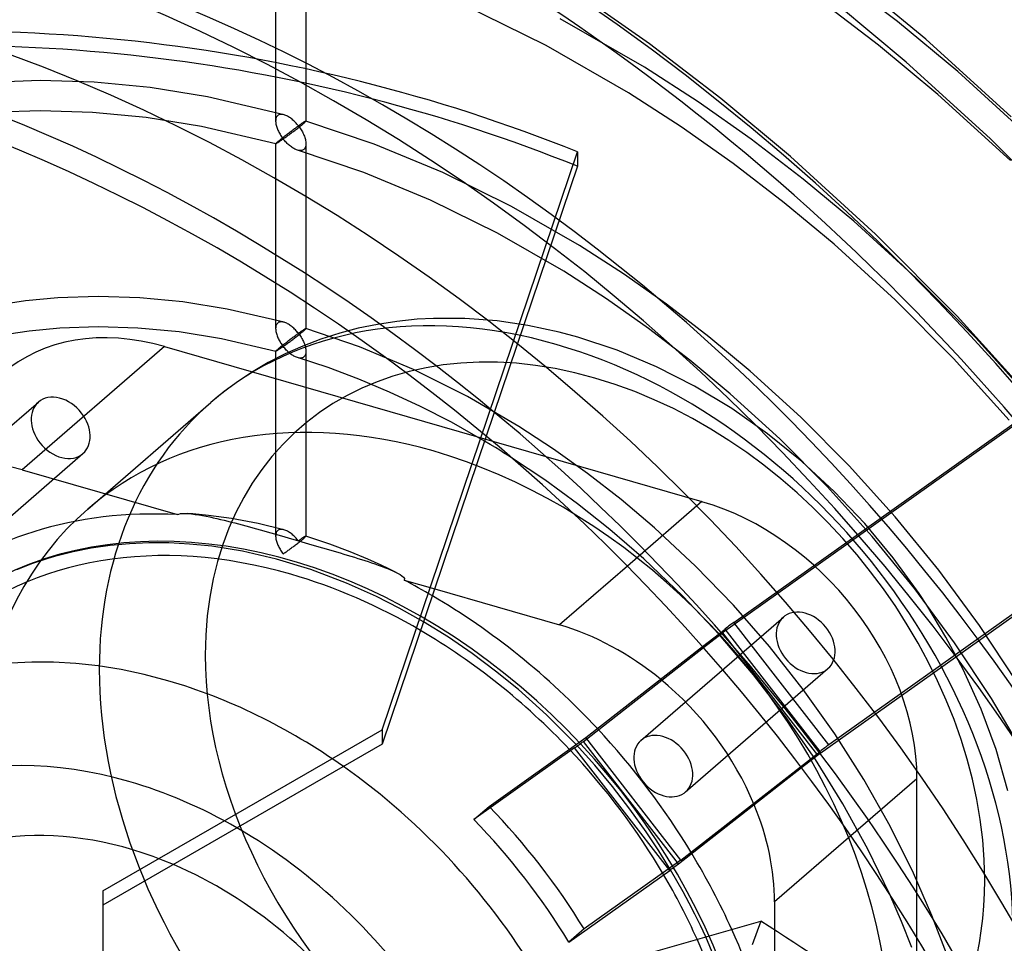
# Model space of a CAD drawing. Header units: millimetres. Extents: x -119 to 119, y -152 to 148.
# Tile 12 of 16: x 0 to 65, y 21 to 82. Entities that reach past the tile are written whole.
import ezdxf

# ---------------------------------------------------------------- set-up
doc = ezdxf.new("R2010")
doc.units = ezdxf.units.MM
doc.layers.add('HIDDEN', color=7, linetype='Continuous')
doc.layers.add('THICK', color=7, linetype='Continuous')

msp = doc.modelspace()

# ---------------------------------------------------------------- linework, layer by layer
at = {"layer": 'HIDDEN'}
for p, q in [((16.907, 87.838), (16.907, 75.628)), ((18.907, 87.838), (18.907, 75.628)), ((57.983, 82.21), (53.913, 85.331)), ((59.86, 81.041), (55.26, 84.868)), ((41.599, 80.724), (36.8, 84.108)), ((34.768, 80.622), (29.275, 83.325)), ((56.734, 80.647), (52.728, 83.72)), ((58.55, 79.529), (54.012, 83.306)), ((41.269, 79.192), (35.704, 82.39)), ((61.959, 78.902), (57.983, 82.21)), ((46.307, 77.114), (41.599, 80.724)), ((60.649, 77.39), (56.734, 80.647)), ((65.484, 75.921), (59.86, 81.041)), ((40.218, 77.49), (34.768, 80.622)), ((64.101, 74.476), (58.55, 79.529)), ((44.82, 76.897), (41.269, 79.192)), ((66.821, 74.475), (61.959, 78.902)), ((1.363, 78.307), (-2.075, 78.19)), ((4.928, 78.196), (1.363, 78.307)), ((8.61, 77.843), (4.928, 78.196)), ((12.395, 77.237), (8.61, 77.843)), ((43.701, 75.239), (40.218, 77.49)), ((17.46, 76.049), (12.395, 77.237)), ((48.319, 74.43), (44.82, 76.897)), ((50.906, 73.287), (46.307, 77.114)), ((65.438, 73.03), (60.649, 77.39)), ((1.366, 76.307), (-1.941, 76.195)), ((4.801, 76.2), (1.366, 76.307)), ((8.356, 75.859), (4.801, 76.2)), ((12.017, 75.273), (8.356, 75.859)), ((16.91, 75.689), (16.907, 75.625)), ((16.907, 75.625), (16.91, 75.562)), ((16.917, 75.751), (16.91, 75.689)), ((16.91, 75.562), (16.917, 75.497)), ((16.93, 75.809), (16.917, 75.751)), ((16.917, 75.497), (16.927, 75.431)), ((16.949, 75.863), (16.93, 75.809)), ((16.974, 75.912), (16.949, 75.863)), ((17.005, 75.956), (16.974, 75.912)), ((17.041, 75.993), (17.005, 75.956)), ((17.082, 76.023), (17.041, 75.993)), ((17.127, 76.046), (17.082, 76.023)), ((17.177, 76.062), (17.127, 76.046)), ((17.229, 76.072), (17.177, 76.062)), ((17.284, 76.075), (17.229, 76.072)), ((17.342, 76.072), (17.284, 76.075)), ((17.401, 76.063), (17.342, 76.072)), ((17.461, 76.049), (17.401, 76.063)), ((17.52, 76.03), (17.461, 76.049)), ((17.58, 76.007), (17.52, 76.03)), ((17.64, 75.979), (17.58, 76.007)), ((17.7, 75.948), (17.64, 75.979)), ((17.76, 75.914), (17.7, 75.948)), ((17.819, 75.877), (17.76, 75.914)), ((17.878, 75.836), (17.819, 75.877)), ((17.935, 75.793), (17.878, 75.836)), ((17.992, 75.748), (17.935, 75.793)), ((18.048, 75.701), (17.992, 75.748)), ((18.103, 75.651), (18.048, 75.701)), ((18.157, 75.599), (18.103, 75.651)), ((18.21, 75.546), (18.157, 75.599)), ((18.261, 75.49), (18.21, 75.546)), ((18.311, 75.434), (18.261, 75.49)), ((18.62, 75.464), (18.581, 75.437)), ((18.657, 75.489), (18.62, 75.464)), ((18.693, 75.513), (18.657, 75.489)), ((18.726, 75.534), (18.693, 75.513)), ((18.696, 75.427), (18.736, 75.461)), ((18.757, 75.554), (18.726, 75.534)), ((18.736, 75.461), (18.774, 75.493)), ((18.786, 75.572), (18.757, 75.554)), ((18.774, 75.493), (18.81, 75.525)), ((18.812, 75.588), (18.786, 75.572)), ((18.81, 75.525), (18.841, 75.553)), ((18.836, 75.602), (18.812, 75.588)), ((18.856, 75.613), (18.836, 75.602)), ((18.841, 75.553), (18.866, 75.577)), ((18.874, 75.622), (18.856, 75.613)), ((18.866, 75.577), (18.885, 75.596)), ((18.888, 75.628), (18.874, 75.622)), ((18.885, 75.596), (18.898, 75.611)), ((18.898, 75.631), (18.888, 75.628)), ((18.905, 75.632), (18.898, 75.631)), ((18.898, 75.611), (18.905, 75.622)), ((18.906, 75.631), (18.905, 75.632)), ((23.411, 74.108), (18.905, 75.632)), ((18.905, 75.622), (18.907, 75.629)), ((18.907, 75.631), (18.906, 75.631)), ((18.906, 75.631), (18.906, 75.631)), ((18.907, 75.63), (18.907, 75.631)), ((18.907, 75.629), (18.907, 75.63)), ((18.907, 75.629), (18.907, 75.629)), ((16.909, 74.126), (12.017, 75.273)), ((16.927, 75.431), (16.941, 75.364)), ((16.941, 75.364), (16.959, 75.297)), ((16.959, 75.297), (16.979, 75.229)), ((16.979, 75.229), (17.003, 75.162)), ((17.003, 75.162), (17.029, 75.094)), ((17.029, 75.094), (17.058, 75.027)), ((17.058, 75.027), (17.089, 74.96)), ((17.089, 74.96), (17.122, 74.893)), ((17.122, 74.893), (17.158, 74.827)), ((17.158, 74.827), (17.195, 74.762)), ((17.696, 74.787), (17.756, 74.833)), ((17.756, 74.833), (17.816, 74.879)), ((17.816, 74.879), (17.874, 74.923)), ((17.845, 74.768), (17.898, 74.807)), ((17.874, 74.923), (17.932, 74.967)), ((17.898, 74.807), (17.952, 74.848)), ((17.932, 74.967), (17.99, 75.01)), ((17.952, 74.848), (18.006, 74.888)), ((17.99, 75.01), (18.046, 75.052)), ((18.006, 74.888), (18.062, 74.93)), ((18.046, 75.052), (18.101, 75.093)), ((18.062, 74.93), (18.117, 74.972)), ((18.101, 75.093), (18.155, 75.133)), ((18.117, 74.972), (18.173, 75.014)), ((18.155, 75.133), (18.208, 75.172)), ((18.173, 75.014), (18.229, 75.057)), ((18.208, 75.172), (18.26, 75.21)), ((18.229, 75.057), (18.285, 75.1)), ((18.26, 75.21), (18.311, 75.247)), ((18.285, 75.1), (18.34, 75.143)), ((18.36, 75.375), (18.311, 75.434)), ((18.311, 75.247), (18.36, 75.282)), ((18.34, 75.143), (18.395, 75.186)), ((18.407, 75.316), (18.36, 75.375)), ((18.36, 75.282), (18.407, 75.316)), ((18.395, 75.186), (18.45, 75.229)), ((18.453, 75.348), (18.407, 75.316)), ((18.407, 75.316), (18.456, 75.252)), ((18.45, 75.229), (18.503, 75.271)), ((18.497, 75.379), (18.453, 75.348)), ((18.456, 75.252), (18.502, 75.187)), ((18.54, 75.409), (18.497, 75.379)), ((18.502, 75.187), (18.547, 75.12)), ((18.503, 75.271), (18.555, 75.312)), ((18.581, 75.437), (18.54, 75.409)), ((18.547, 75.12), (18.59, 75.052)), ((18.555, 75.312), (18.604, 75.352)), ((18.59, 75.052), (18.631, 74.983)), ((18.604, 75.352), (18.651, 75.39)), ((18.631, 74.983), (18.67, 74.914)), ((18.651, 75.39), (18.696, 75.427)), ((18.67, 74.914), (18.707, 74.843)), ((18.707, 74.843), (18.741, 74.772)), ((47.134, 72.819), (43.701, 75.239)), ((16.91, 74.134), (16.917, 74.144)), ((16.917, 74.144), (16.93, 74.159)), ((16.93, 74.159), (16.949, 74.178)), ((16.954, 74.145), (16.938, 74.136)), ((16.949, 74.178), (16.974, 74.201)), ((16.974, 74.156), (16.954, 74.145)), ((16.974, 74.201), (17.005, 74.229)), ((16.996, 74.17), (16.974, 74.156)), ((17.021, 74.186), (16.996, 74.17)), ((17.005, 74.229), (17.041, 74.261)), ((17.049, 74.203), (17.021, 74.186)), ((17.041, 74.261), (17.082, 74.295)), ((17.079, 74.223), (17.049, 74.203)), ((17.112, 74.245), (17.079, 74.223)), ((17.082, 74.295), (17.127, 74.333)), ((17.148, 74.269), (17.112, 74.245)), ((17.127, 74.333), (17.175, 74.374)), ((17.186, 74.295), (17.148, 74.269)), ((17.175, 74.374), (17.227, 74.416)), ((17.226, 74.322), (17.186, 74.295)), ((17.195, 74.762), (17.234, 74.698)), ((17.268, 74.352), (17.226, 74.322)), ((17.227, 74.416), (17.282, 74.461)), ((17.234, 74.698), (17.275, 74.634)), ((17.313, 74.383), (17.268, 74.352)), ((17.275, 74.634), (17.318, 74.572)), ((17.282, 74.461), (17.338, 74.506)), ((17.359, 74.416), (17.313, 74.383)), ((17.318, 74.572), (17.362, 74.51)), ((17.338, 74.506), (17.396, 74.552)), ((17.407, 74.45), (17.359, 74.416)), ((17.362, 74.51), (17.407, 74.45)), ((17.396, 74.552), (17.456, 74.599)), ((17.407, 74.45), (17.452, 74.481)), ((17.457, 74.388), (17.407, 74.45)), ((17.452, 74.481), (17.497, 74.514)), ((17.456, 74.599), (17.516, 74.647)), ((17.508, 74.327), (17.457, 74.388)), ((17.497, 74.514), (17.543, 74.547)), ((17.56, 74.269), (17.508, 74.327)), ((17.516, 74.647), (17.576, 74.694)), ((17.543, 74.547), (17.591, 74.582)), ((17.613, 74.212), (17.56, 74.269)), ((17.576, 74.694), (17.636, 74.741)), ((17.591, 74.582), (17.64, 74.617)), ((17.667, 74.158), (17.613, 74.212)), ((17.636, 74.741), (17.696, 74.787)), ((17.64, 74.617), (17.69, 74.654)), ((17.721, 74.105), (17.667, 74.158)), ((17.69, 74.654), (17.741, 74.691)), ((17.741, 74.691), (17.792, 74.729)), ((17.792, 74.729), (17.845, 74.768)), ((18.741, 74.772), (18.773, 74.7)), ((18.773, 74.7), (18.802, 74.628)), ((18.802, 74.628), (18.828, 74.556)), ((18.828, 74.556), (18.85, 74.484)), ((18.85, 74.484), (18.87, 74.412)), ((18.87, 74.412), (18.886, 74.34)), ((18.886, 74.34), (18.897, 74.269)), ((18.897, 74.269), (18.905, 74.2)), ((18.905, 74.2), (18.907, 74.132)), ((51.751, 71.798), (48.319, 74.43)), ((69.424, 69.123), (64.101, 74.476)), ((16.907, 74.128), (16.907, 61.918)), ((16.907, 74.128), (16.91, 74.134)), ((16.908, 74.127), (16.908, 74.128)), ((16.908, 74.128), (16.907, 74.128)), ((16.908, 74.126), (16.908, 74.127)), ((16.908, 74.127), (16.908, 74.127)), ((16.909, 74.126), (16.908, 74.126)), ((16.915, 74.126), (16.909, 74.126)), ((16.909, 74.126), (16.909, 74.126)), ((16.925, 74.13), (16.915, 74.126)), ((16.938, 74.136), (16.925, 74.13)), ((17.776, 74.055), (17.721, 74.105)), ((17.832, 74.008), (17.776, 74.055)), ((17.888, 73.963), (17.832, 74.008)), ((17.944, 73.922), (17.888, 73.963)), ((18, 73.882), (17.944, 73.922)), ((18.057, 73.846), (18, 73.882)), ((18.115, 73.812), (18.057, 73.846)), ((18.173, 73.781), (18.115, 73.812)), ((18.231, 73.754), (18.173, 73.781)), ((18.289, 73.731), (18.231, 73.754)), ((18.346, 73.711), (18.289, 73.731)), ((18.407, 73.695), (18.346, 73.711)), ((22.723, 72.23), (18.346, 73.711)), ((18.467, 73.685), (18.407, 73.695)), ((18.525, 73.681), (18.467, 73.685)), ((18.582, 73.683), (18.525, 73.681)), ((18.635, 73.691), (18.582, 73.683)), ((18.686, 73.707), (18.635, 73.691)), ((18.732, 73.73), (18.686, 73.707)), ((18.774, 73.761), (18.732, 73.73)), ((18.816, 73.805), (18.774, 73.761)), ((18.85, 73.858), (18.816, 73.805)), ((18.876, 73.918), (18.85, 73.858)), ((18.894, 73.985), (18.876, 73.918)), ((18.904, 74.056), (18.894, 73.985)), ((18.907, 74.132), (18.904, 74.056)), ((18.907, 74.128), (18.907, 61.918)), ((27.95, 72.228), (23.411, 74.108)), ((23.95, 35.419), (36.836, 73.594)), ((36.836, 73.594), (36.836, 72.644)), ((56.53, 68.166), (50.906, 73.287)), ((27.135, 70.402), (22.723, 72.23)), ((32.487, 69.992), (27.95, 72.228)), ((36.836, 72.644), (30.817, 54.812)), ((50.503, 70.235), (47.134, 72.819)), ((55.104, 69.008), (51.751, 71.798)), ((31.551, 68.224), (27.135, 70.402)), ((36.985, 67.406), (32.487, 69.992)), ((53.795, 67.496), (50.503, 70.235)), ((59.204, 65.275), (55.104, 69.008)), ((47.168, 42.506), (83.52, 68.364)), ((35.934, 65.704), (31.551, 68.224)), ((61.923, 62.744), (56.53, 68.166)), ((39.877, 65.537), (36.985, 67.406)), ((81.908, 67.063), (46.422, 41.821)), ((57.821, 63.83), (53.795, 67.496)), ((38.758, 63.879), (35.934, 65.704)), ((42.726, 63.528), (39.877, 65.537)), ((63.135, 61.322), (59.204, 65.275)), ((0.376, 63.743), (-1.696, 63.428)), ((2.523, 63.948), (0.376, 63.743)), ((5.183, 64.038), (2.523, 63.948)), ((7.94, 63.952), (5.183, 64.038)), ((10.786, 63.679), (7.94, 63.952)), ((41.541, 61.917), (38.758, 63.879)), ((61.683, 59.947), (57.821, 63.83)), ((13.711, 63.211), (10.786, 63.679)), ((17.459, 62.339), (13.711, 63.211)), ((45.52, 61.385), (42.726, 63.528)), ((26.248, 62.532), (24.92, 62.398)), ((27.34, 62.592), (26.248, 62.532)), ((29.409, 62.587), (27.34, 62.592)), ((31.539, 62.425), (29.409, 62.587)), ((67.056, 57.047), (61.923, 62.744)), ((2.658, 61.952), (0.622, 61.758)), ((5.186, 62.038), (2.658, 61.952)), ((7.813, 61.956), (5.186, 62.038)), ((10.532, 61.695), (7.813, 61.956)), ((16.91, 61.979), (16.907, 61.915)), ((16.907, 61.915), (16.91, 61.851)), ((16.917, 62.04), (16.91, 61.979)), ((16.91, 61.851), (16.917, 61.787)), ((16.93, 62.098), (16.917, 62.04)), ((16.917, 61.787), (16.927, 61.721)), ((16.949, 62.152), (16.93, 62.098)), ((16.974, 62.201), (16.949, 62.152)), ((17.005, 62.245), (16.974, 62.201)), ((17.041, 62.282), (17.005, 62.245)), ((17.082, 62.312), (17.041, 62.282)), ((17.127, 62.335), (17.082, 62.312)), ((17.176, 62.351), (17.127, 62.335)), ((17.229, 62.361), (17.176, 62.351)), ((17.284, 62.364), (17.229, 62.361)), ((17.341, 62.361), (17.284, 62.364)), ((17.4, 62.352), (17.341, 62.361)), ((17.459, 62.338), (17.4, 62.352)), ((17.519, 62.32), (17.459, 62.338)), ((17.579, 62.297), (17.519, 62.32)), ((17.639, 62.27), (17.579, 62.297)), ((17.699, 62.239), (17.639, 62.27)), ((17.759, 62.205), (17.699, 62.239)), ((17.818, 62.167), (17.759, 62.205)), ((17.877, 62.127), (17.818, 62.167)), ((17.935, 62.084), (17.877, 62.127)), ((17.992, 62.039), (17.935, 62.084)), ((18.048, 61.991), (17.992, 62.039)), ((18.103, 61.942), (18.048, 61.991)), ((18.157, 61.89), (18.103, 61.942)), ((18.209, 61.836), (18.157, 61.89)), ((18.261, 61.781), (18.209, 61.836)), ((18.692, 61.803), (18.657, 61.779)), ((18.726, 61.824), (18.692, 61.803)), ((18.757, 61.844), (18.726, 61.824)), ((18.785, 61.862), (18.757, 61.844)), ((18.774, 61.782), (18.81, 61.814)), ((18.812, 61.878), (18.785, 61.862)), ((18.81, 61.814), (18.841, 61.842)), ((18.835, 61.892), (18.812, 61.878)), ((18.856, 61.903), (18.835, 61.892)), ((18.841, 61.842), (18.866, 61.866)), ((18.874, 61.912), (18.856, 61.903)), ((18.866, 61.866), (18.885, 61.885)), ((18.888, 61.918), (18.874, 61.912)), ((18.885, 61.885), (18.898, 61.9)), ((18.898, 61.921), (18.888, 61.918)), ((18.905, 61.921), (18.898, 61.921)), ((18.898, 61.9), (18.905, 61.911)), ((18.906, 61.921), (18.905, 61.921)), ((22.446, 60.709), (18.905, 61.921)), ((18.905, 61.911), (18.907, 61.918)), ((18.907, 61.92), (18.906, 61.921)), ((18.906, 61.921), (18.906, 61.921)), ((18.907, 61.919), (18.907, 61.92)), ((18.907, 61.918), (18.907, 61.919)), ((18.907, 61.919), (18.907, 61.919)), ((22.367, 61.942), (21.145, 61.623)), ((23.626, 62.201), (22.367, 61.942)), ((24.92, 62.398), (23.626, 62.201)), ((33.568, 62.128), (31.539, 62.425)), ((35.63, 61.686), (33.568, 62.128)), ((44.271, 59.823), (41.541, 61.917)), ((0.622, 61.758), (-1.339, 61.46)), ((13.334, 61.247), (10.532, 61.695)), ((16.909, 60.415), (13.334, 61.247)), ((16.927, 61.721), (16.941, 61.654)), ((16.941, 61.654), (16.959, 61.587)), ((16.959, 61.587), (16.979, 61.519)), ((16.979, 61.519), (17.003, 61.452)), ((17.003, 61.452), (17.029, 61.384)), ((17.029, 61.384), (17.058, 61.317)), ((17.058, 61.317), (17.089, 61.25)), ((17.089, 61.25), (17.123, 61.183)), ((17.123, 61.183), (17.158, 61.118)), ((17.756, 61.123), (17.816, 61.169)), ((17.816, 61.169), (17.874, 61.214)), ((17.874, 61.214), (17.932, 61.258)), ((17.918, 61.113), (17.975, 61.155)), ((17.932, 61.258), (17.989, 61.301)), ((17.975, 61.155), (18.032, 61.198)), ((17.989, 61.301), (18.046, 61.343)), ((18.032, 61.198), (18.089, 61.241)), ((18.046, 61.343), (18.101, 61.384)), ((18.089, 61.241), (18.147, 61.285)), ((18.101, 61.384), (18.155, 61.424)), ((18.147, 61.285), (18.205, 61.329)), ((18.155, 61.424), (18.208, 61.463)), ((18.205, 61.329), (18.263, 61.373)), ((18.208, 61.463), (18.26, 61.501)), ((18.26, 61.501), (18.31, 61.537)), ((18.311, 61.724), (18.261, 61.781)), ((18.263, 61.373), (18.321, 61.418)), ((18.31, 61.537), (18.36, 61.573)), ((18.36, 61.666), (18.311, 61.724)), ((18.321, 61.418), (18.379, 61.462)), ((18.407, 61.607), (18.36, 61.666)), ((18.36, 61.573), (18.407, 61.607)), ((18.379, 61.462), (18.436, 61.507)), ((18.453, 61.639), (18.407, 61.607)), ((18.407, 61.607), (18.456, 61.543)), ((18.436, 61.507), (18.491, 61.55)), ((18.497, 61.67), (18.453, 61.639)), ((18.456, 61.543), (18.503, 61.477)), ((18.491, 61.55), (18.545, 61.593)), ((18.539, 61.7), (18.497, 61.67)), ((18.503, 61.477), (18.547, 61.411)), ((18.58, 61.728), (18.539, 61.7)), ((18.545, 61.593), (18.597, 61.635)), ((18.547, 61.411), (18.59, 61.343)), ((18.62, 61.754), (18.58, 61.728)), ((18.59, 61.343), (18.631, 61.274)), ((18.597, 61.635), (18.646, 61.675)), ((18.657, 61.779), (18.62, 61.754)), ((18.631, 61.274), (18.67, 61.204)), ((18.646, 61.675), (18.692, 61.713)), ((18.67, 61.204), (18.707, 61.134)), ((18.692, 61.713), (18.735, 61.749)), ((19.9, 61.226), (18.697, 60.768)), ((18.735, 61.749), (18.774, 61.782)), ((21.145, 61.623), (19.9, 61.226)), ((36.859, 61.356), (35.63, 61.686)), ((39.463, 60.492), (36.859, 61.356)), ((48.25, 59.114), (45.52, 61.385)), ((66.877, 57.17), (63.135, 61.322)), ((9.559, 60.735), (0.154, 52.59)), ((9.559, 60.735), (45.066, 50.485)), ((16.949, 60.466), (16.974, 60.49)), ((16.974, 60.49), (17.005, 60.517)), ((17.005, 60.517), (17.041, 60.549)), ((17.049, 60.494), (17.021, 60.476)), ((17.041, 60.549), (17.082, 60.584)), ((17.079, 60.514), (17.049, 60.494)), ((17.112, 60.536), (17.079, 60.514)), ((17.082, 60.584), (17.127, 60.622)), ((17.148, 60.56), (17.112, 60.536)), ((17.127, 60.622), (17.175, 60.662)), ((17.186, 60.585), (17.148, 60.56)), ((17.158, 61.118), (17.195, 61.053)), ((17.175, 60.662), (17.227, 60.705)), ((17.226, 60.613), (17.186, 60.585)), ((17.195, 61.053), (17.234, 60.988)), ((17.268, 60.643), (17.226, 60.613)), ((17.227, 60.705), (17.282, 60.75)), ((17.234, 60.988), (17.275, 60.925)), ((17.313, 60.674), (17.268, 60.643)), ((17.275, 60.925), (17.318, 60.862)), ((17.282, 60.75), (17.339, 60.795)), ((17.359, 60.707), (17.313, 60.674)), ((17.318, 60.862), (17.362, 60.801)), ((17.339, 60.795), (17.397, 60.842)), ((17.407, 60.741), (17.359, 60.707)), ((17.362, 60.801), (17.407, 60.741)), ((17.397, 60.842), (17.456, 60.889)), ((17.407, 60.741), (17.453, 60.773)), ((17.457, 60.679), (17.407, 60.741)), ((17.453, 60.773), (17.5, 60.807)), ((17.456, 60.889), (17.516, 60.936)), ((17.508, 60.618), (17.457, 60.679)), ((17.5, 60.807), (17.549, 60.842)), ((17.56, 60.56), (17.508, 60.618)), ((17.516, 60.936), (17.576, 60.983)), ((18.697, 60.768), (17.536, 60.251)), ((17.549, 60.842), (17.598, 60.878)), ((17.612, 60.503), (17.56, 60.56)), ((17.576, 60.983), (17.636, 61.031)), ((17.598, 60.878), (17.649, 60.915)), ((17.666, 60.449), (17.612, 60.503)), ((17.636, 61.031), (17.696, 61.077)), ((17.649, 60.915), (17.701, 60.953)), ((17.696, 61.077), (17.756, 61.123)), ((17.701, 60.953), (17.754, 60.992)), ((17.754, 60.992), (17.808, 61.031)), ((17.808, 61.031), (17.863, 61.072)), ((17.863, 61.072), (17.918, 61.113)), ((18.707, 61.134), (18.741, 61.063)), ((18.741, 61.063), (18.773, 60.991)), ((18.773, 60.991), (18.802, 60.919)), ((18.802, 60.919), (18.828, 60.846)), ((18.828, 60.846), (18.85, 60.774)), ((18.85, 60.774), (18.87, 60.702)), ((18.87, 60.702), (18.886, 60.63)), ((18.886, 60.63), (18.897, 60.559)), ((18.897, 60.559), (18.905, 60.489)), ((18.905, 60.489), (18.907, 60.421)), ((26.013, 59.212), (22.446, 60.709)), ((42.069, 59.398), (39.463, 60.492)), ((17.536, 60.251), (16.419, 59.676)), ((16.907, 60.418), (16.907, 48.206)), ((16.907, 60.417), (16.91, 60.423)), ((16.908, 60.416), (16.908, 60.417)), ((16.908, 60.417), (16.907, 60.417)), ((16.909, 60.416), (16.908, 60.416)), ((16.908, 60.416), (16.908, 60.416)), ((16.908, 60.416), (16.908, 60.416)), ((16.915, 60.416), (16.909, 60.415)), ((16.909, 60.415), (16.909, 60.416)), ((16.91, 60.423), (16.917, 60.433)), ((16.925, 60.42), (16.915, 60.416)), ((16.917, 60.433), (16.93, 60.448)), ((16.938, 60.426), (16.925, 60.42)), ((16.93, 60.448), (16.949, 60.466)), ((16.954, 60.435), (16.938, 60.426)), ((16.974, 60.446), (16.954, 60.435)), ((16.996, 60.46), (16.974, 60.446)), ((17.021, 60.476), (16.996, 60.46)), ((17.72, 60.397), (17.666, 60.449)), ((17.775, 60.347), (17.72, 60.397)), ((17.831, 60.3), (17.775, 60.347)), ((17.887, 60.255), (17.831, 60.3)), ((17.943, 60.213), (17.887, 60.255)), ((17.999, 60.173), (17.943, 60.213)), ((18.056, 60.137), (17.999, 60.173)), ((18.114, 60.103), (18.056, 60.137)), ((18.171, 60.072), (18.114, 60.103)), ((18.229, 60.044), (18.171, 60.072)), ((18.287, 60.021), (18.229, 60.044)), ((18.345, 60.001), (18.287, 60.021)), ((18.406, 59.985), (18.345, 60.001)), ((20.369, 59.339), (18.345, 60.001)), ((18.466, 59.974), (18.406, 59.985)), ((18.524, 59.97), (18.466, 59.974)), ((18.581, 59.971), (18.524, 59.97)), ((18.635, 59.98), (18.581, 59.971)), ((18.685, 59.996), (18.635, 59.98)), ((18.732, 60.019), (18.685, 59.996)), ((18.774, 60.049), (18.732, 60.019)), ((18.816, 60.094), (18.774, 60.049)), ((18.85, 60.147), (18.816, 60.094)), ((18.876, 60.207), (18.85, 60.147)), ((18.894, 60.274), (18.876, 60.207)), ((18.904, 60.346), (18.894, 60.274)), ((18.907, 60.421), (18.904, 60.346)), ((18.907, 60.418), (18.907, 48.206)), ((89.797, 60.276), (53.445, 34.418)), ((65.358, 55.868), (61.683, 59.947)), ((16.419, 59.676), (15.412, 59.087)), ((22.392, 58.585), (20.369, 59.339)), ((29.582, 57.426), (26.013, 59.212)), ((44.579, 58.118), (42.069, 59.398)), ((46.94, 57.602), (44.271, 59.823)), ((15.412, 59.087), (14.444, 58.45)), ((24.435, 57.729), (22.392, 58.585)), ((51.587, 56.075), (48.25, 59.114)), ((52.699, 33.732), (88.185, 58.974)), ((14.444, 58.45), (13.515, 57.766)), ((47.043, 56.63), (44.579, 58.118)), ((13.515, 57.766), (12.624, 57.035)), ((26.474, 56.779), (24.435, 57.729)), ((32.966, 55.455), (29.582, 57.426)), ((50.204, 54.63), (46.94, 57.602)), ((-8.171, 48.917), (1.234, 57.062)), ((4.498, 49.998), (12.623, 57.034)), ((28.516, 55.729), (26.474, 56.779)), ((49.397, 54.976), (47.043, 56.63)), ((54.788, 52.857), (51.587, 56.075)), ((30.706, 54.485), (28.516, 55.729)), ((35.259, 53.956), (32.966, 55.455)), ((51.664, 53.142), (49.397, 54.976)), ((53.335, 51.483), (50.204, 54.63)), ((-5.225, 45.516), (4.18, 53.66)), ((34.69, 51.918), (32.49, 53.39)), ((37.515, 52.343), (35.259, 53.956)), ((53.804, 51.161), (51.664, 53.142)), ((57.833, 49.477), (54.788, 52.857)), ((0.154, 52.59), (10.418, 49.627)), ((39.726, 50.621), (37.515, 52.343)), ((36.855, 50.336), (34.69, 51.918)), ((56.315, 48.175), (53.335, 51.483)), ((55.819, 49.033), (53.804, 51.161)), ((38.975, 48.649), (36.855, 50.336)), ((41.934, 48.747), (39.726, 50.621)), ((45.066, 50.485), (40.143, 46.221)), ((10.418, 49.627), (10.503, 49.67)), ((10.503, 49.67), (10.614, 49.694)), ((10.614, 49.694), (10.733, 49.705)), ((10.733, 49.705), (10.858, 49.708)), ((10.858, 49.708), (10.983, 49.705)), ((10.983, 49.705), (11.101, 49.699)), ((11.446, 49.673), (11.101, 49.699)), ((11.102, 49.699), (11.35, 49.676)), ((11.35, 49.676), (11.593, 49.646)), ((11.854, 49.638), (11.446, 49.673)), ((11.593, 49.646), (11.834, 49.609)), ((11.834, 49.609), (12.073, 49.568)), ((12.47, 49.575), (11.854, 49.638)), ((12.073, 49.568), (12.311, 49.524)), ((12.311, 49.524), (12.549, 49.476)), ((13.99, 49.362), (12.47, 49.575)), ((12.549, 49.476), (12.787, 49.425)), ((60.708, 45.952), (57.833, 49.477)), ((12.787, 49.425), (13.025, 49.372)), ((13.025, 49.372), (13.263, 49.317)), ((13.263, 49.317), (13.501, 49.26)), ((13.501, 49.26), (13.739, 49.201)), ((13.739, 49.201), (13.978, 49.141)), ((13.978, 49.141), (14.216, 49.079)), ((15.763, 49.035), (13.99, 49.362)), ((14.216, 49.079), (14.455, 49.016)), ((14.455, 49.016), (14.693, 48.952)), ((14.693, 48.952), (14.932, 48.887)), ((14.932, 48.887), (15.17, 48.822)), ((15.17, 48.822), (15.409, 48.756)), ((17.456, 48.628), (15.763, 49.035)), ((57.691, 46.778), (55.819, 49.033)), ((15.409, 48.756), (15.646, 48.689)), ((15.646, 48.689), (15.883, 48.623)), ((15.883, 48.623), (16.119, 48.556)), ((16.119, 48.556), (16.355, 48.489)), ((16.355, 48.489), (16.589, 48.422)), ((16.589, 48.422), (16.822, 48.355)), ((16.822, 48.355), (17.054, 48.288)), ((16.91, 48.267), (16.907, 48.203)), ((16.907, 48.203), (16.91, 48.14)), ((16.917, 48.328), (16.91, 48.267)), ((16.91, 48.14), (16.917, 48.075)), ((16.931, 48.386), (16.917, 48.328)), ((16.95, 48.44), (16.931, 48.386)), ((16.974, 48.489), (16.95, 48.44)), ((17.005, 48.532), (16.974, 48.489)), ((17.041, 48.569), (17.005, 48.532)), ((17.082, 48.599), (17.041, 48.569)), ((17.054, 48.288), (17.284, 48.222)), ((17.126, 48.622), (17.082, 48.599)), ((17.175, 48.638), (17.126, 48.622)), ((17.227, 48.648), (17.175, 48.638)), ((17.282, 48.652), (17.227, 48.648)), ((17.339, 48.649), (17.282, 48.652)), ((17.284, 48.222), (17.513, 48.156)), ((17.397, 48.641), (17.339, 48.649)), ((17.457, 48.627), (17.397, 48.641)), ((17.517, 48.609), (17.457, 48.627)), ((17.513, 48.156), (17.74, 48.091)), ((17.577, 48.586), (17.517, 48.609)), ((17.638, 48.56), (17.577, 48.586)), ((17.698, 48.529), (17.638, 48.56)), ((17.758, 48.495), (17.698, 48.529)), ((17.817, 48.458), (17.758, 48.495)), ((17.876, 48.418), (17.817, 48.458)), ((17.934, 48.375), (17.876, 48.418)), ((17.991, 48.33), (17.934, 48.375)), ((18.047, 48.282), (17.991, 48.33)), ((18.102, 48.232), (18.047, 48.282)), ((18.156, 48.181), (18.102, 48.232)), ((18.209, 48.127), (18.156, 48.181)), ((18.756, 48.134), (18.725, 48.114)), ((18.785, 48.152), (18.756, 48.134)), ((18.811, 48.167), (18.785, 48.152)), ((18.81, 48.101), (18.841, 48.129)), ((18.835, 48.181), (18.811, 48.167)), ((18.855, 48.192), (18.835, 48.181)), ((18.841, 48.129), (18.865, 48.153)), ((18.873, 48.201), (18.855, 48.192)), ((18.865, 48.153), (18.884, 48.173)), ((18.887, 48.206), (18.873, 48.201)), ((18.884, 48.173), (18.898, 48.188)), ((18.898, 48.21), (18.887, 48.206)), ((18.905, 48.21), (18.898, 48.21)), ((18.898, 48.188), (18.905, 48.199)), ((18.906, 48.209), (18.905, 48.21)), ((20.476, 47.679), (18.905, 48.21)), ((18.905, 48.199), (18.907, 48.206)), ((18.907, 48.208), (18.906, 48.209)), ((18.906, 48.209), (18.906, 48.209)), ((18.907, 48.207), (18.907, 48.208)), ((18.907, 48.208), (18.907, 48.208)), ((18.907, 48.206), (18.907, 48.207)), ((41.222, 46.699), (38.975, 48.649)), ((44.635, 46.232), (41.934, 48.747)), ((59.128, 44.726), (56.315, 48.175)), ((5.97, 47.591), (4.723, 47.41)), ((7.252, 47.71), (5.97, 47.591)), ((8.536, 47.765), (7.252, 47.71)), ((9.861, 47.757), (8.536, 47.765)), ((11.223, 47.685), (9.861, 47.757)), ((12.682, 47.534), (11.223, 47.685)), ((14.719, 47.207), (12.682, 47.534)), ((16.917, 48.075), (16.927, 48.009)), ((16.927, 48.009), (16.941, 47.943)), ((16.941, 47.943), (16.959, 47.876)), ((16.959, 47.876), (16.98, 47.808)), ((16.98, 47.808), (17.003, 47.741)), ((17.003, 47.741), (17.029, 47.674)), ((17.029, 47.674), (17.058, 47.606)), ((17.058, 47.606), (17.089, 47.54)), ((17.089, 47.54), (17.123, 47.473)), ((17.74, 48.091), (17.965, 48.026)), ((17.965, 48.026), (18.187, 47.961)), ((18.006, 47.468), (18.062, 47.509)), ((18.062, 47.509), (18.117, 47.551)), ((18.117, 47.551), (18.173, 47.593)), ((18.173, 47.593), (18.229, 47.636)), ((18.187, 47.961), (18.407, 47.898)), ((18.261, 48.072), (18.209, 48.127)), ((18.229, 47.636), (18.285, 47.679)), ((18.311, 48.015), (18.261, 48.072)), ((18.285, 47.679), (18.341, 47.722)), ((18.36, 47.957), (18.311, 48.015)), ((18.341, 47.722), (18.396, 47.764)), ((18.407, 47.898), (18.36, 47.957)), ((18.396, 47.764), (18.45, 47.807)), ((18.453, 47.93), (18.407, 47.898)), ((18.407, 47.898), (18.629, 47.834)), ((18.45, 47.807), (18.504, 47.848)), ((18.497, 47.961), (18.453, 47.93)), ((18.539, 47.99), (18.497, 47.961)), ((18.504, 47.848), (18.555, 47.889)), ((18.58, 48.018), (18.539, 47.99)), ((18.555, 47.889), (18.605, 47.929)), ((18.619, 48.045), (18.58, 48.018)), ((18.605, 47.929), (18.652, 47.967)), ((18.656, 48.069), (18.619, 48.045)), ((18.629, 47.834), (18.853, 47.769)), ((18.652, 47.967), (18.696, 48.004)), ((18.691, 48.093), (18.656, 48.069)), ((18.725, 48.114), (18.691, 48.093)), ((18.696, 48.004), (18.737, 48.038)), ((18.737, 48.038), (18.774, 48.069)), ((18.774, 48.069), (18.81, 48.101)), ((18.853, 47.769), (19.079, 47.704)), ((19.079, 47.704), (19.306, 47.638)), ((19.306, 47.638), (19.536, 47.572)), ((19.536, 47.572), (19.767, 47.505)), ((19.767, 47.505), (20, 47.438)), ((21.83, 47.17), (20.476, 47.679)), ((2.291, 46.859), (1.857, 46.731)), ((3.523, 47.173), (2.291, 46.859)), ((4.723, 47.41), (3.523, 47.173)), ((16.966, 46.688), (14.719, 47.207)), ((17.123, 47.473), (17.158, 47.408)), ((17.158, 47.408), (17.195, 47.343)), ((17.195, 47.343), (17.235, 47.279)), ((17.235, 47.279), (17.276, 47.215)), ((17.276, 47.215), (17.318, 47.153)), ((17.318, 47.153), (17.362, 47.092)), ((17.362, 47.092), (17.407, 47.032)), ((17.407, 47.032), (17.451, 47.063)), ((17.451, 47.063), (17.497, 47.095)), ((17.497, 47.095), (17.543, 47.129)), ((17.543, 47.129), (17.591, 47.163)), ((17.591, 47.163), (17.64, 47.199)), ((17.64, 47.199), (17.689, 47.235)), ((17.689, 47.235), (17.74, 47.272)), ((17.74, 47.272), (17.792, 47.309)), ((17.792, 47.309), (17.844, 47.348)), ((17.844, 47.348), (17.898, 47.387)), ((17.898, 47.387), (17.952, 47.428)), ((17.952, 47.428), (18.006, 47.468)), ((20, 47.438), (20.233, 47.37)), ((20.233, 47.37), (20.467, 47.301)), ((20.467, 47.301), (20.702, 47.233)), ((20.702, 47.233), (20.937, 47.164)), ((20.937, 47.164), (21.173, 47.094)), ((21.173, 47.094), (21.408, 47.024)), ((21.408, 47.024), (21.642, 46.954)), ((21.642, 46.954), (21.876, 46.883)), ((22.987, 46.682), (21.83, 47.17)), ((21.876, 46.883), (22.108, 46.811)), ((0.853, 46.396), (-0.212, 45.981)), ((1.857, 46.731), (0.853, 46.396)), ((19.228, 46.001), (16.966, 46.688)), ((22.108, 46.811), (22.339, 46.74)), ((22.339, 46.74), (22.568, 46.667)), ((22.568, 46.667), (22.795, 46.595)), ((22.795, 46.595), (23.02, 46.521)), ((23.878, 46.284), (22.987, 46.682)), ((23.02, 46.521), (23.241, 46.447)), ((23.241, 46.447), (23.46, 46.372)), ((23.46, 46.372), (23.675, 46.296)), ((23.675, 46.296), (23.887, 46.219)), ((24.375, 46.049), (23.878, 46.284)), ((23.887, 46.219), (24.094, 46.141)), ((43.8, 44.241), (41.222, 46.699)), ((47.144, 43.638), (44.635, 46.232)), ((59.404, 44.413), (57.691, 46.778)), ((21.577, 45.11), (19.228, 46.001)), ((24.094, 46.141), (24.296, 46.061)), ((24.296, 46.061), (24.493, 45.98)), ((24.87, 45.807), (24.375, 46.049)), ((24.493, 45.98), (24.683, 45.896)), ((24.683, 45.896), (24.866, 45.809)), ((24.87, 45.807), (25.004, 45.738)), ((25.004, 45.738), (25.13, 45.666)), ((25.13, 45.666), (25.249, 45.587)), ((25.249, 45.587), (25.357, 45.498)), ((63.397, 42.301), (60.708, 45.952)), ((23.559, 44.222), (21.577, 45.11)), ((25.357, 45.498), (25.424, 45.403)), ((25.424, 45.403), (25.397, 45.303)), ((25.397, 45.303), (27.411, 44.721)), ((46.196, 41.707), (43.8, 44.241)), ((61.758, 41.155), (59.128, 44.726)), ((59.914, 43.642), (59.404, 44.413)), ((25.076, 43.45), (23.559, 44.222)), ((49.523, 40.916), (47.144, 43.638)), ((61.186, 41.543), (59.914, 43.642)), ((26.677, 42.548), (25.076, 43.45)), ((41.04, 34.711), (50.445, 42.856)), ((53.445, 34.418), (47.168, 42.506)), ((65.887, 38.543), (63.397, 42.301)), ((45.103, 40.911), (46.589, 42.071)), ((45.166, 40.84), (46.422, 41.821)), ((48.464, 39.053), (46.196, 41.707)), ((46.422, 41.821), (52.699, 33.732)), ((52.866, 33.983), (46.589, 42.071)), ((62.325, 39.398), (61.186, 41.543)), ((64.193, 37.481), (61.758, 41.155)), ((51.757, 38.08), (49.523, 40.916)), ((43.986, 31.31), (53.391, 39.455)), ((50.591, 36.294), (48.464, 39.053)), ((63.514, 36.768), (62.325, 39.398)), ((53.836, 35.147), (51.757, 38.08)), ((66.42, 33.725), (64.193, 37.481)), ((64.495, 34.114), (63.514, 36.768)), ((52.566, 33.445), (50.591, 36.294)), ((5.5, 24.767), (23.95, 35.419)), ((23.95, 35.419), (23.95, 34.469)), ((55.749, 32.134), (53.836, 35.147)), ((43.681, 26.81), (37.404, 34.899)), ((37.985, 33.071), (36.751, 34.435)), ((43.681, 26.81), (52.866, 33.983)), ((65.282, 31.39), (64.495, 34.114)), ((51.647, 32.911), (52.699, 33.732)), ((54.378, 30.524), (52.566, 33.445)), ((39.167, 31.66), (37.985, 33.071)), ((59.269, 32.182), (54.906, 28.403)), ((57.49, 29.048), (55.749, 32.134)), ((59.269, 20.158), (59.269, 32.182)), ((40.312, 30.179), (39.167, 31.66)), ((41.385, 28.677), (40.312, 30.179)), ((56.025, 27.535), (54.378, 30.524)), ((42.215, 27.425), (41.385, 28.677)), ((59.038, 25.933), (57.49, 29.048)), ((42.992, 26.166), (42.215, 27.425)), ((57.479, 24.537), (56.025, 27.535)), ((43.681, 26.81), (37.28, 22.258)), ((60.259, 23.145), (59.038, 25.933)), ((5.5, 24.767), (5.5, 23.817)), ((61.264, 20.523), (60.259, 23.145)), ((37.28, 22.258), (36.28, 21.392)), ((49.864, 22.191), (49.864, 13.773)), ((46.383, 19.162), (45.312, 21.736))]:
    msp.add_line(p, q, dxfattribs=at)
for centre, major_axis, ratio, start_param, end_param in [((0, 0), (-76.627, 88.481), 0.75, -2.427868, -0.857072), ((0, 0), (75.318, -86.97), 0.75, 0.713724, 2.284521), ((0, 0), (-65.76, 75.933), 0.75, -2.427868, 0), ((-4.75, -3.639), (-98.4, 0), 0.866025, -2.007129, -1.386724), ((-4.75, -4.589), (98.4, 0), 0.866025, 1.134464, 1.723917), ((35.437, 30.69), (-22.815, 26.344), 0.75, -0.857072, -0.000059), ((38, 32.909), (-19.46, 22.47), 0.75, -0.857072, 0.713724), ((9.559, 46.532), (-10.736, 12.397), 0.75, -0.857072, 0.000079), ((35.437, 30.69), (-22.815, 26.344), 0.75, -2.427868, -0.857072), ((38, 32.909), (-19.46, 22.47), 0.75, -2.427868, -0.857072), ((2.707, 55.361), (-1.473, 1.701), 0.75, -1.64247, 0.000079), ((2.707, 55.361), (-1.473, 1.701), 0.75, 0.000079, 1.499123), ((35.437, 30.69), (-22.815, 26.344), 0.75, -0.000014, 0.713724), ((2.707, 55.361), (-1.473, 1.701), 0.75, -3.141514, -1.64247), ((27.312, 23.653), (22.815, -26.344), 0.75, 2.284521, 3.141578), ((2.707, 55.361), (-1.473, 1.701), 0.75, 1.499123, 3.141672), ((0.154, 38.387), (10.736, -12.397), 0.75, 2.284521, 3.141672), ((27.312, 23.653), (22.815, -26.344), 0.75, -0.000014, 2.284521), ((45.066, 36.282), (-10.736, 12.397), 0.75, -2.427868, -0.857072), ((17.907, 15.508), (24.811, -28.65), 0.75, 2.514747, 3.141571), ((17.907, 15.508), (-23.502, 27.138), 0.75, -2.427868, 0), ((27.312, 23.653), (22.815, -26.344), 0.75, 3.141578, 5.426113), ((17.907, 15.508), (-22.815, 26.344), 0.75, -0.857072, -0.000014), ((17.907, 15.508), (-22.815, 26.344), 0.75, -1.145143, -0.857072), ((17.907, 15.508), (24.811, -28.65), 0.75, 1.99562, 2.054294), ((9.783, 8.472), (-22.815, 26.344), 0.75, -0.857072, 0.713724), ((51.918, 41.156), (-1.473, 1.701), 0.75, -0.071674, 0.000079), ((51.918, 41.156), (-1.473, 1.701), 0.75, -3.141514, -0.071674), ((46.668, 42.073), (0.79, 0.613), 0.047367, 0.849337, 1.634735), ((51.918, 41.156), (-1.473, 1.701), 0.75, 0.000079, 3.069919), ((17.907, 15.508), (-22.815, 26.344), 0.75, -0.000014, 2.284521), ((38, 32.909), (-19.46, 22.47), 0.75, 0.713724, 3.855317), ((35.437, 30.69), (-22.815, 26.344), 0.75, 0.713724, 2.284521), ((51.918, 41.156), (-1.473, 1.701), 0.75, 3.069919, 3.141672), ((9.783, 8.472), (-22.815, 26.344), 0.75, -1.251551, -0.857072), ((35.661, 28.137), (10.736, -12.397), 0.75, 1.152945, 1.79546), ((17.907, 15.508), (24.811, -28.65), 0.75, 1.345522, 1.619524), ((42.513, 33.011), (1.473, -1.701), 0.75, 0.000079, 3.069919), ((7.22, 6.253), (-19.46, 22.47), 0.75, -0.857072, 0.255014), ((42.513, 33.011), (1.473, -1.701), 0.75, -3.141514, -0.071674), ((42.513, 33.011), (1.473, -1.701), 0.75, 3.069919, 3.141672), ((17.907, 15.508), (-22.815, 26.344), 0.75, -1.811628, -1.512717), ((52.945, 33.984), (-0.79, -0.613), 0.047367, -2.292255, -1.506857), ((7.22, 6.253), (-19.46, 22.47), 0.75, -1.137833, -0.857072), ((42.513, 33.011), (1.473, -1.701), 0.75, -0.071674, 0.000079), ((13.033, 11.286), (22.815, -26.344), 0.75, 1.351528, 1.646717), ((7.22, 6.253), (16.104, -18.596), 0.75, 2.146223, 3.141578), ((17.907, 15.508), (-23.502, 27.138), 0.75, 0.713724, 3.141593), ((-4.275, -3.702), (-69.066, 79.751), 0.75, 0.713724, 2.828798), ((17.907, 15.508), (24.811, -28.65), 0.75, 0.943951, 1.192741), ((17.907, 15.508), (-22.815, 26.344), 0.75, 3.141578, 4.330669), ((35.437, 30.69), (-22.815, 26.344), 0.75, -2.747527, -2.427868)]:
    msp.add_ellipse(centre, major_axis=major_axis, ratio=ratio, start_param=start_param, end_param=end_param, dxfattribs=at)
at = {"layer": 'THICK'}
for p, q in [((30.817, 54.812), (23.95, 34.469)), ((31.087, 54.259), (30.706, 54.485)), ((31.424, 54.056), (31.087, 54.259)), ((31.706, 53.884), (31.424, 54.056)), ((31.968, 53.721), (31.706, 53.884)), ((32.229, 53.556), (31.968, 53.721)), ((32.49, 53.39), (32.229, 53.556)), ((40.143, 46.221), (35.661, 42.34)), ((27.411, 44.721), (35.661, 42.34)), ((28.322, 41.525), (26.677, 42.548)), ((29.891, 40.45), (28.322, 41.525)), ((31.433, 39.295), (29.891, 40.45)), ((37.237, 34.649), (45.166, 40.84)), ((37.404, 34.899), (45.103, 40.911)), ((32.939, 38.066), (31.433, 39.295)), ((34.794, 36.395), (32.939, 38.066)), ((36.751, 34.435), (34.794, 36.395)), ((31.003, 30.346), (37.404, 34.899)), ((43.514, 26.56), (37.237, 34.649)), ((23.95, 34.469), (5.5, 23.817)), ((36.658, 34.214), (30.003, 29.48)), ((42.934, 26.125), (36.658, 34.214)), ((43.514, 26.56), (51.647, 32.911)), ((30.003, 29.48), (31.003, 30.346)), ((54.906, 28.403), (49.864, 24.037)), ((36.28, 21.392), (42.934, 26.125)), ((43.417, 25.437), (42.992, 26.166)), ((43.828, 24.703), (43.417, 25.437)), ((44.222, 23.966), (43.828, 24.703)), ((58.257, 22.751), (57.479, 24.537)), ((5.5, 23.817), (5.5, 15.116)), ((44.601, 23.225), (44.222, 23.966)), ((49.864, 24.037), (49.864, 22.191)), ((18.854, 14.195), (48.953, 22.774)), ((44.965, 22.481), (44.601, 23.225)), ((48.953, 22.774), (48.384, 21.206)), ((45.312, 21.736), (44.965, 22.481)), ((58.94, 21.04), (58.257, 22.751))]:
    msp.add_line(p, q, dxfattribs=at)
for centre, major_axis, ratio, start_param, end_param in [((-4.275, -3.702), (-69.066, 79.751), 0.75, -2.427868, -0.857072), ((-10.925, -9.461), (65.76, -75.933), 0.75, 0.713724, 3.141593), ((-7.505, -6.5), (-67.102, 77.483), 0.75, -2.427868, -0.857072), ((-10.925, -9.461), (-67.102, 77.483), 0.75, -3.141592, -0.857072), ((17.907, 15.508), (24.811, -28.65), 0.75, 1.619524, 1.99562), ((35.661, 28.137), (10.736, -12.397), 0.75, 1.79546, 2.284521), ((17.907, 15.508), (-22.815, 26.344), 0.75, -1.512717, -1.145143), ((37.158, 34.647), (0.79, 0.613), 0.047367, -2.292255, -1.506857), ((9.783, 8.472), (-22.815, 26.344), 0.75, -1.816714, -1.251551), ((35.661, 28.137), (10.736, -12.397), 0.75, 0.713724, 1.152945), ((12.033, 10.42), (-22.815, 26.344), 0.75, -1.790064, -1.494876), ((7.22, 6.253), (-19.46, 22.47), 0.75, -1.75049, -1.137833), ((17.907, 15.508), (24.811, -28.65), 0.75, 1.192741, 1.345522), ((7.22, 6.253), (16.104, -18.596), 0.75, 1.42407, 2.146223), ((43.434, 26.558), (-0.79, -0.613), 0.047367, 0.849337, 1.634735), ((17.907, 15.508), (-22.815, 26.344), 0.75, -1.952516, -1.811628), ((-4.466, -3.329), (-92.51, 33.533), 0.478659, -2.232451, -2.004211)]:
    msp.add_ellipse(centre, major_axis=major_axis, ratio=ratio, start_param=start_param, end_param=end_param, dxfattribs=at)

doc.saveas('drawing.dxf')
